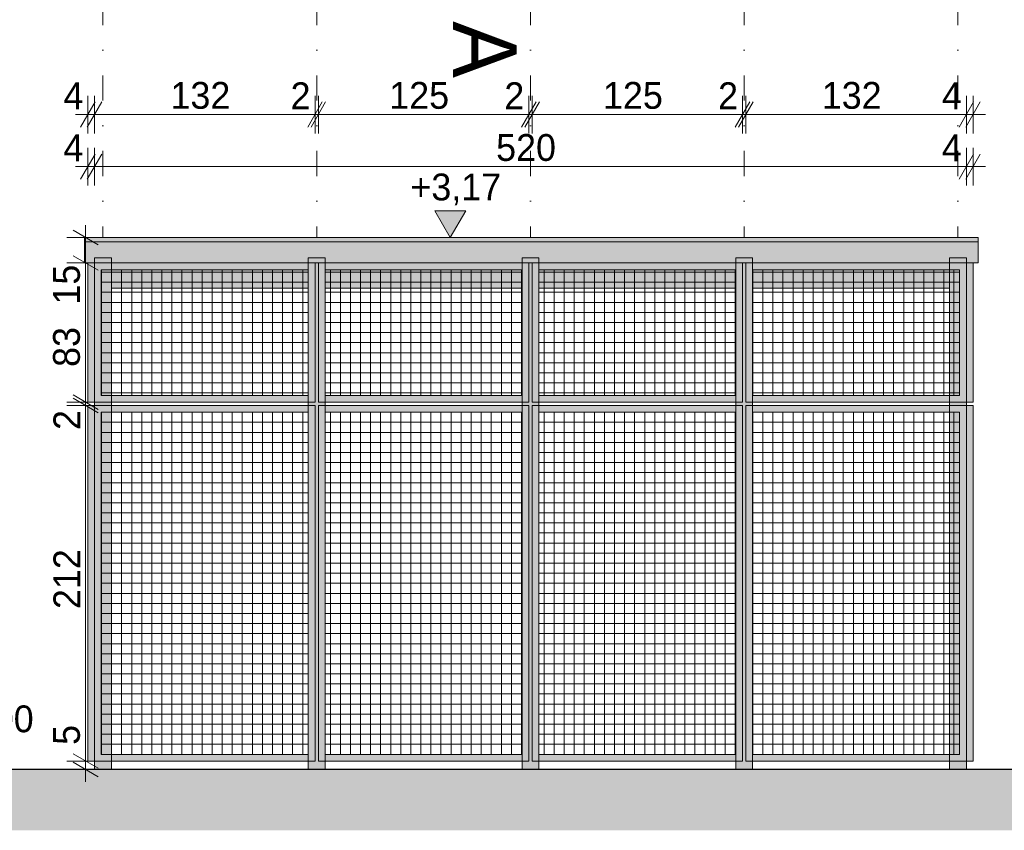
# Model space of a CAD drawing. Extents: x -279660 to -178910, y 57506 to 97979.
# Tile 9 of 44: x -260188 to -254315, y 78647 to 83480. Entities that reach past the tile are written whole.
import ezdxf

# ---------------------------------------------------------------- set-up
doc = ezdxf.new("R2010")
doc.units = 0
doc.header["$MEASUREMENT"] = 0
doc.linetypes.add('Dot & Dashed', pattern=[450, 150, -150, 0, -150])
for name, color, linetype, lineweight, true_color in [('Arch kolorystyka_Nr_Pióra__2', 7, 'Continuous', 13, 0x7f7f7f), ('Arch konstrukcja dachu_Nr_Pióra__22', 7, 'Continuous', 9, 0x7f7f7f), ('Arch wykończenie_Nr_Pióra__22', 7, 'Continuous', 9, 0x7f7f7f)]:
    doc.layers.add(name, color=color, linetype=linetype, lineweight=lineweight, true_color=true_color)
for name, color, linetype, lineweight in [('Arch kolorystyka_Nr_Pióra__41', 7, 'Continuous', 15), ('Arch konstrukcja dachu_Nr_Pióra__21', 7, 'Continuous', 9), ('Arch schody_Nr_Pióra__1', 7, 'Continuous', 25), ('Arch teren_Nr_Pióra__21', 7, 'Continuous', 9), ('Arch wykończenie_Nr_Pióra__21', 7, 'Continuous', 9), ('Arch wymiary_Nr_Pióra__21', 7, 'Continuous', 9), ('INWENT OPISY_Nr_Pióra__21', 7, 'Continuous', 9)]:
    doc.layers.add(name, color=color, linetype=linetype, lineweight=lineweight)
doc.layers.add('Arch wymiary', color=7, linetype='Continuous')
doc.styles.add('GENERATED_STYLE_1', font='txt')
doc.styles.add('GENERATED_STYLE_2', font='txt')
doc.styles.add('GENERATED_STYLE_6', font='txt')
doc.dimstyles.new('GENERATED_STYLE__1', dxfattribs={"dimtxt": 160.000002, "dimasz": 114, "dimexe": 0.18, "dimexo": 0, "dimgap": 0.09, "dimtad": 1, "dimtih": 1, "dimtoh": 1, "dimdec": 0, "dimlfac": 0.1, "dimzin": 0, "dimdsep": 46, "dimtxsty": 'GENERATED_STYLE_1', "dimblk": 'ARROWHEAD_2', "dimblk1": 'ARROWHEAD_2', "dimblk2": 'ARROWHEAD_2', "dimcen": 0.09, "dimclrd": 7, "dimclre": 7, "dimclrt": 7, "dimazin": 0, "dimtfac": 1, "dimtdec": 4, "dimtmove": 0, "dimatfit": 3, "dimfxl": 0, "dimtolj": 1, "dimtzin": 0, "dimarcsym": 0})
doc.dimstyles.new('GENERATED_STYLE__2', dxfattribs={"dimtxt": 160.000002, "dimasz": 114, "dimexe": 0.18, "dimexo": 0, "dimgap": 0.09, "dimtad": 1, "dimdec": 0, "dimlfac": 0.1, "dimzin": 0, "dimdsep": 46, "dimtxsty": 'GENERATED_STYLE_1', "dimblk": 'ARROWHEAD_2', "dimblk1": 'ARROWHEAD_2', "dimblk2": 'ARROWHEAD_2', "dimcen": 0.09, "dimclrd": 7, "dimclre": 7, "dimclrt": 7, "dimazin": 0, "dimtfac": 1, "dimtdec": 4, "dimtmove": 0, "dimatfit": 3, "dimfxl": 0, "dimtolj": 1, "dimtzin": 0, "dimarcsym": 0})
doc.dimstyles.new('GENERATED_STYLE__3', dxfattribs={"dimtxt": 160.000002, "dimasz": 114, "dimexe": 0.18, "dimexo": 0, "dimgap": 0.09, "dimtad": 1, "dimdec": 0, "dimlfac": 0.1, "dimzin": 0, "dimdsep": 46, "dimtxsty": 'GENERATED_STYLE_1', "dimblk": 'ARROWHEAD_2', "dimblk1": 'ARROWHEAD_2', "dimblk2": 'ARROWHEAD_2', "dimcen": 0.09, "dimclrd": 7, "dimclre": 7, "dimclrt": 7, "dimazin": 0, "dimtfac": 1, "dimtdec": 4, "dimtmove": 2, "dimatfit": 3, "dimfxl": 0, "dimtolj": 1, "dimtzin": 0, "dimarcsym": 0})

# ---------------------------------------------------------------- blocks, each defined once
blk = doc.blocks.new('Wymiary_16', base_point=(-257619.3, 82181.1))
at = {"layer": 'Arch wymiary_Nr_Pióra__21', "linetype": 'Continuous'}
blk.add_hatch(color=256, dxfattribs=at).paths.add_polyline_path([(-257619.3, 82181.1), (-257712.1, 82341.1), (-257526.5, 82341.1)], flags=0)
for p, q in [((-257619.3, 82181.1), (-257712.1, 82341.1)), ((-257712.1, 82341.1), (-257526.5, 82341.1)), ((-257526.5, 82341.1), (-257619.3, 82181.1)), ((-257619.3, 82181.1), (-257739.3, 82181.1)), ((-257619.3, 82181.1), (-257499.3, 82181.1))]:
    blk.add_line(p, q, dxfattribs=at)
at = {"layer": 'Arch wymiary_Nr_Pióra__21', "insert": (-257857.3, 82373.1), "char_height": 160, "attachment_point": 7, "style": 'GENERATED_STYLE_2'}
blk.add_mtext('{+3,17}', dxfattribs=at)
blk = doc.blocks.new('Wymiary_17', base_point=(-260397.5, 79009.6))
at = {"layer": 'Arch wymiary_Nr_Pióra__21', "linetype": 'Continuous'}
blk.add_hatch(color=256, dxfattribs=at).paths.add_polyline_path([(-260397.5, 79009.6), (-260490.3, 79169.6), (-260304.7, 79169.6)], flags=0)
for p, q in [((-260397.5, 79009.6), (-260490.3, 79169.6)), ((-260490.3, 79169.6), (-260304.7, 79169.6)), ((-260304.7, 79169.6), (-260397.5, 79009.6)), ((-260397.5, 79009.6), (-260517.5, 79009.6)), ((-260397.5, 79009.6), (-260277.5, 79009.6))]:
    blk.add_line(p, q, dxfattribs=at)
at = {"layer": 'Arch wymiary_Nr_Pióra__21', "insert": (-260638.4, 79201.6), "char_height": 160, "attachment_point": 7, "style": 'GENERATED_STYLE_2'}
blk.add_mtext('{±0,00}', dxfattribs=at)
blk = doc.blocks.new('*D318')
at = {"layer": 'Arch wymiary_Nr_Pióra__21', "linetype": 'Continuous'}
for p, q in [((-259781.2, 82491.5), (-259781.2, 82716.5)), ((-259741.2, 82491.5), (-259741.2, 82716.5)), ((-259824.5, 82529), (-259737.9, 82679)), ((-259697.9, 82679), (-259784.5, 82529)), ((-259854.6, 82604), (-259781.2, 82604)), ((-259781.2, 82604), (-259741.2, 82604))]:
    blk.add_line(p, q, dxfattribs=at)
at = {"layer": 'Arch wymiary_Nr_Pióra__21', "char_height": 160, "attachment_point": 7, "style": 'GENERATED_STYLE_1'}
for s, insert in [('{4}', (-259927, 82636)), ('{520}', (-257346, 82636)), ('{4}', (-254687, 82636))]:
    blk.add_mtext(s, dxfattribs=dict(at, insert=insert))
blk = doc.blocks.new('ARROWHEAD_2')
at = {"color": 0, "linetype": 'Continuous', "lineweight": 0}
for p, q in [((-0.378, -0.655), (0.378, 0.655)), ((0, 0), (-1, 0))]:
    blk.add_line(p, q, dxfattribs=at)
blk = doc.blocks.new('*D319')
at = {"layer": 'Arch wymiary_Nr_Pióra__21', "linetype": 'Continuous'}
for p, q in [((-259741.2, 82491.5), (-259741.2, 82716.5)), ((-254541.2, 82491.5), (-254541.2, 82716.5)), ((-259824.5, 82529), (-259737.9, 82679)), ((-259697.9, 82679), (-259784.5, 82529)), ((-254584.5, 82529), (-254497.9, 82679)), ((-254457.9, 82679), (-254544.5, 82529)), ((-259741.2, 82604), (-254541.2, 82604))]:
    blk.add_line(p, q, dxfattribs=at)
at = {"layer": 'Arch wymiary_Nr_Pióra__21', "char_height": 160, "attachment_point": 7, "style": 'GENERATED_STYLE_1'}
for s, insert in [('{4}', (-259927, 82636)), ('{520}', (-257346, 82636)), ('{4}', (-254687, 82636))]:
    blk.add_mtext(s, dxfattribs=dict(at, insert=insert))
blk = doc.blocks.new('*D320')
at = {"layer": 'Arch wymiary_Nr_Pióra__21', "linetype": 'Continuous'}
for p, q in [((-254541.2, 82491.5), (-254541.2, 82716.5)), ((-254501.2, 82491.5), (-254501.2, 82716.5)), ((-254584.5, 82529), (-254497.9, 82679)), ((-254457.9, 82679), (-254544.5, 82529)), ((-254541.2, 82604), (-254501.2, 82604)), ((-254501.2, 82604), (-254427.9, 82604))]:
    blk.add_line(p, q, dxfattribs=at)
at = {"layer": 'Arch wymiary_Nr_Pióra__21', "char_height": 160, "attachment_point": 7, "style": 'GENERATED_STYLE_1'}
for s, insert in [('{4}', (-259927, 82636)), ('{520}', (-257346, 82636)), ('{4}', (-254687, 82636))]:
    blk.add_mtext(s, dxfattribs=dict(at, insert=insert))
blk = doc.blocks.new('*D321')
at = {"layer": 'Arch wymiary_Nr_Pióra__21', "linetype": 'Continuous'}
for p, q in [((-259682.1, 79059.6), (-259907.1, 79059.6)), ((-259869.6, 79102.9), (-259719.6, 79016.3)), ((-259869.6, 79052.9), (-259719.6, 78966.3)), ((-259794.6, 79009.6), (-259794.6, 79059.6)), ((-259682.1, 79009.6), (-259907.1, 79009.6)), ((-259794.6, 78936.2), (-259794.6, 79009.6))]:
    blk.add_line(p, q, dxfattribs=at)
at = {"layer": 'Arch wymiary_Nr_Pióra__21', "char_height": 160, "attachment_point": 7, "rotation": 90, "style": 'GENERATED_STYLE_1'}
for s, insert in [('{15}', (-259826.6, 81781.5)), ('{83}', (-259826.6, 81409.8)), ('{2}', (-259826.6, 81033.8)), ('{212}', (-259826.6, 79966)), ('{5}', (-259826.6, 79155.9))]:
    blk.add_mtext(s, dxfattribs=dict(at, insert=insert))
blk = doc.blocks.new('*D322')
at = {"layer": 'Arch wymiary_Nr_Pióra__21', "linetype": 'Continuous'}
for p, q in [((-259869.6, 81242.9), (-259719.6, 81156.3)), ((-259682.1, 81179.6), (-259907.1, 81179.6)), ((-259719.6, 81136.3), (-259869.6, 81222.9)), ((-259794.6, 79059.6), (-259794.6, 81179.6)), ((-259682.1, 79059.6), (-259907.1, 79059.6)), ((-259869.6, 79102.9), (-259719.6, 79016.3))]:
    blk.add_line(p, q, dxfattribs=at)
at = {"layer": 'Arch wymiary_Nr_Pióra__21', "char_height": 160, "attachment_point": 7, "rotation": 90, "style": 'GENERATED_STYLE_1'}
for s, insert in [('{15}', (-259826.6, 81781.5)), ('{83}', (-259826.6, 81409.8)), ('{2}', (-259826.6, 81033.8)), ('{212}', (-259826.6, 79966)), ('{5}', (-259826.6, 79155.9))]:
    blk.add_mtext(s, dxfattribs=dict(at, insert=insert))
blk = doc.blocks.new('*D323')
at = {"layer": 'Arch wymiary_Nr_Pióra__21', "linetype": 'Continuous'}
for p, q in [((-259869.6, 81242.9), (-259719.6, 81156.3)), ((-259682.1, 81199.6), (-259907.1, 81199.6)), ((-259682.1, 81179.6), (-259907.1, 81179.6)), ((-259719.6, 81136.3), (-259869.6, 81222.9)), ((-259794.6, 81179.6), (-259794.6, 81199.6))]:
    blk.add_line(p, q, dxfattribs=at)
at = {"layer": 'Arch wymiary_Nr_Pióra__21', "char_height": 160, "attachment_point": 7, "rotation": 90, "style": 'GENERATED_STYLE_1'}
for s, insert in [('{15}', (-259826.6, 81781.5)), ('{83}', (-259826.6, 81409.8)), ('{2}', (-259826.6, 81033.8)), ('{212}', (-259826.6, 79966)), ('{5}', (-259826.6, 79155.9))]:
    blk.add_mtext(s, dxfattribs=dict(at, insert=insert))
blk = doc.blocks.new('*D324')
at = {"layer": 'Arch wymiary_Nr_Pióra__21', "linetype": 'Continuous'}
for p, q in [((-259869.6, 82073), (-259719.6, 81986.4)), ((-259682.1, 82029.7), (-259907.1, 82029.7)), ((-259794.6, 81199.6), (-259794.6, 82029.7)), ((-259869.6, 81242.9), (-259719.6, 81156.3)), ((-259682.1, 81199.6), (-259907.1, 81199.6)), ((-259719.6, 81136.3), (-259869.6, 81222.9))]:
    blk.add_line(p, q, dxfattribs=at)
at = {"layer": 'Arch wymiary_Nr_Pióra__21', "char_height": 160, "attachment_point": 7, "rotation": 90, "style": 'GENERATED_STYLE_1'}
for s, insert in [('{15}', (-259826.6, 81781.5)), ('{83}', (-259826.6, 81409.8)), ('{2}', (-259826.6, 81033.8)), ('{212}', (-259826.6, 79966)), ('{5}', (-259826.6, 79155.9))]:
    blk.add_mtext(s, dxfattribs=dict(at, insert=insert))
blk = doc.blocks.new('*D325')
at = {"layer": 'Arch wymiary_Nr_Pióra__21', "linetype": 'Continuous'}
for p, q in [((-259719.6, 82137.8), (-259869.6, 82224.4)), ((-259794.6, 82181.1), (-259794.6, 82254.5)), ((-259682.1, 82181.1), (-259907.1, 82181.1)), ((-259794.6, 82029.7), (-259794.6, 82181.1)), ((-259869.6, 82073), (-259719.6, 81986.4)), ((-259682.1, 82029.7), (-259907.1, 82029.7))]:
    blk.add_line(p, q, dxfattribs=at)
at = {"layer": 'Arch wymiary_Nr_Pióra__21', "char_height": 160, "attachment_point": 7, "rotation": 90, "style": 'GENERATED_STYLE_1'}
for s, insert in [('{15}', (-259826.6, 81781.5)), ('{83}', (-259826.6, 81409.8)), ('{2}', (-259826.6, 81033.8)), ('{212}', (-259826.6, 79966)), ('{5}', (-259826.6, 79155.9))]:
    blk.add_mtext(s, dxfattribs=dict(at, insert=insert))
blk = doc.blocks.new('*D326')
at = {"layer": 'Arch wymiary_Nr_Pióra__21', "linetype": 'Continuous'}
for p, q in [((-259824.5, 82839.8), (-259737.9, 82989.8)), ((-259697.9, 82989.8), (-259784.5, 82839.8)), ((-259781.2, 82802.3), (-259781.2, 83027.3)), ((-259741.2, 82802.3), (-259741.2, 83027.3)), ((-259854.6, 82914.8), (-259781.2, 82914.8)), ((-259781.2, 82914.8), (-259741.2, 82914.8))]:
    blk.add_line(p, q, dxfattribs=at)
at = {"layer": 'Arch wymiary_Nr_Pióra__21', "char_height": 160, "attachment_point": 7, "style": 'GENERATED_STYLE_1'}
for s, insert in [('{4}', (-259927, 82946.8)), ('{132}', (-259288.5, 82946.8)), ('{2}', (-258572, 82946.8)), ('{125}', (-257983.5, 82946.8)), ('{2}', (-257297, 82946.8)), ('{125}', (-256708.5, 82946.8)), ('{2}', (-256022, 82946.8)), ('{132}', (-255403.5, 82946.8)), ('{4}', (-254687, 82946.8))]:
    blk.add_mtext(s, dxfattribs=dict(at, insert=insert))
blk = doc.blocks.new('*D327')
at = {"layer": 'Arch wymiary_Nr_Pióra__21', "linetype": 'Continuous'}
for p, q in [((-259824.5, 82839.8), (-259737.9, 82989.8)), ((-259697.9, 82989.8), (-259784.5, 82839.8)), ((-259741.2, 82802.3), (-259741.2, 83027.3)), ((-258469.5, 82839.8), (-258382.9, 82989.8)), ((-258362.9, 82989.8), (-258449.5, 82839.8)), ((-258426.2, 82802.3), (-258426.2, 83027.3)), ((-259741.2, 82914.8), (-258426.2, 82914.8))]:
    blk.add_line(p, q, dxfattribs=at)
at = {"layer": 'Arch wymiary_Nr_Pióra__21', "char_height": 160, "attachment_point": 7, "style": 'GENERATED_STYLE_1'}
for s, insert in [('{4}', (-259927, 82946.8)), ('{132}', (-259288.5, 82946.8)), ('{2}', (-258572, 82946.8)), ('{125}', (-257983.5, 82946.8)), ('{2}', (-257297, 82946.8)), ('{125}', (-256708.5, 82946.8)), ('{2}', (-256022, 82946.8)), ('{132}', (-255403.5, 82946.8)), ('{4}', (-254687, 82946.8))]:
    blk.add_mtext(s, dxfattribs=dict(at, insert=insert))
blk = doc.blocks.new('*D328')
at = {"layer": 'Arch wymiary_Nr_Pióra__21', "linetype": 'Continuous'}
for p, q in [((-258469.5, 82839.8), (-258382.9, 82989.8)), ((-258362.9, 82989.8), (-258449.5, 82839.8)), ((-258426.2, 82802.3), (-258426.2, 83027.3)), ((-258406.2, 82802.3), (-258406.2, 83027.3)), ((-258426.2, 82914.8), (-258406.2, 82914.8))]:
    blk.add_line(p, q, dxfattribs=at)
at = {"layer": 'Arch wymiary_Nr_Pióra__21', "char_height": 160, "attachment_point": 7, "style": 'GENERATED_STYLE_1'}
for s, insert in [('{4}', (-259927, 82946.8)), ('{132}', (-259288.5, 82946.8)), ('{2}', (-258572, 82946.8)), ('{125}', (-257983.5, 82946.8)), ('{2}', (-257297, 82946.8)), ('{125}', (-256708.5, 82946.8)), ('{2}', (-256022, 82946.8)), ('{132}', (-255403.5, 82946.8)), ('{4}', (-254687, 82946.8))]:
    blk.add_mtext(s, dxfattribs=dict(at, insert=insert))
blk = doc.blocks.new('*D329')
at = {"layer": 'Arch wymiary_Nr_Pióra__21', "linetype": 'Continuous'}
for p, q in [((-258469.5, 82839.8), (-258382.9, 82989.8)), ((-258362.9, 82989.8), (-258449.5, 82839.8)), ((-258406.2, 82802.3), (-258406.2, 83027.3)), ((-257194.5, 82839.8), (-257107.9, 82989.8)), ((-257087.9, 82989.8), (-257174.5, 82839.8)), ((-257151.2, 82802.3), (-257151.2, 83027.3)), ((-258406.2, 82914.8), (-257151.2, 82914.8))]:
    blk.add_line(p, q, dxfattribs=at)
at = {"layer": 'Arch wymiary_Nr_Pióra__21', "char_height": 160, "attachment_point": 7, "style": 'GENERATED_STYLE_1'}
for s, insert in [('{4}', (-259927, 82946.8)), ('{132}', (-259288.5, 82946.8)), ('{2}', (-258572, 82946.8)), ('{125}', (-257983.5, 82946.8)), ('{2}', (-257297, 82946.8)), ('{125}', (-256708.5, 82946.8)), ('{2}', (-256022, 82946.8)), ('{132}', (-255403.5, 82946.8)), ('{4}', (-254687, 82946.8))]:
    blk.add_mtext(s, dxfattribs=dict(at, insert=insert))
blk = doc.blocks.new('*D330')
at = {"layer": 'Arch wymiary_Nr_Pióra__21', "linetype": 'Continuous'}
for p, q in [((-257194.5, 82839.8), (-257107.9, 82989.8)), ((-257087.9, 82989.8), (-257174.5, 82839.8)), ((-257151.2, 82802.3), (-257151.2, 83027.3)), ((-257131.2, 82802.3), (-257131.2, 83027.3)), ((-257151.2, 82914.8), (-257131.2, 82914.8))]:
    blk.add_line(p, q, dxfattribs=at)
at = {"layer": 'Arch wymiary_Nr_Pióra__21', "char_height": 160, "attachment_point": 7, "style": 'GENERATED_STYLE_1'}
for s, insert in [('{4}', (-259927, 82946.8)), ('{132}', (-259288.5, 82946.8)), ('{2}', (-258572, 82946.8)), ('{125}', (-257983.5, 82946.8)), ('{2}', (-257297, 82946.8)), ('{125}', (-256708.5, 82946.8)), ('{2}', (-256022, 82946.8)), ('{132}', (-255403.5, 82946.8)), ('{4}', (-254687, 82946.8))]:
    blk.add_mtext(s, dxfattribs=dict(at, insert=insert))
blk = doc.blocks.new('*D331')
at = {"layer": 'Arch wymiary_Nr_Pióra__21', "linetype": 'Continuous'}
for p, q in [((-257194.5, 82839.8), (-257107.9, 82989.8)), ((-257087.9, 82989.8), (-257174.5, 82839.8)), ((-257131.2, 82802.3), (-257131.2, 83027.3)), ((-255919.5, 82839.8), (-255832.9, 82989.8)), ((-255812.9, 82989.8), (-255899.5, 82839.8)), ((-255876.2, 82802.3), (-255876.2, 83027.3)), ((-257131.2, 82914.8), (-255876.2, 82914.8))]:
    blk.add_line(p, q, dxfattribs=at)
at = {"layer": 'Arch wymiary_Nr_Pióra__21', "char_height": 160, "attachment_point": 7, "style": 'GENERATED_STYLE_1'}
for s, insert in [('{4}', (-259927, 82946.8)), ('{132}', (-259288.5, 82946.8)), ('{2}', (-258572, 82946.8)), ('{125}', (-257983.5, 82946.8)), ('{2}', (-257297, 82946.8)), ('{125}', (-256708.5, 82946.8)), ('{2}', (-256022, 82946.8)), ('{132}', (-255403.5, 82946.8)), ('{4}', (-254687, 82946.8))]:
    blk.add_mtext(s, dxfattribs=dict(at, insert=insert))
blk = doc.blocks.new('*D332')
at = {"layer": 'Arch wymiary_Nr_Pióra__21', "linetype": 'Continuous'}
for p, q in [((-255919.5, 82839.8), (-255832.9, 82989.8)), ((-255812.9, 82989.8), (-255899.5, 82839.8)), ((-255876.2, 82802.3), (-255876.2, 83027.3)), ((-255856.2, 82802.3), (-255856.2, 83027.3)), ((-255876.2, 82914.8), (-255856.2, 82914.8))]:
    blk.add_line(p, q, dxfattribs=at)
at = {"layer": 'Arch wymiary_Nr_Pióra__21', "char_height": 160, "attachment_point": 7, "style": 'GENERATED_STYLE_1'}
for s, insert in [('{4}', (-259927, 82946.8)), ('{132}', (-259288.5, 82946.8)), ('{2}', (-258572, 82946.8)), ('{125}', (-257983.5, 82946.8)), ('{2}', (-257297, 82946.8)), ('{125}', (-256708.5, 82946.8)), ('{2}', (-256022, 82946.8)), ('{132}', (-255403.5, 82946.8)), ('{4}', (-254687, 82946.8))]:
    blk.add_mtext(s, dxfattribs=dict(at, insert=insert))
blk = doc.blocks.new('*D333')
at = {"layer": 'Arch wymiary_Nr_Pióra__21', "linetype": 'Continuous'}
for p, q in [((-255919.5, 82839.8), (-255832.9, 82989.8)), ((-255812.9, 82989.8), (-255899.5, 82839.8)), ((-255856.2, 82802.3), (-255856.2, 83027.3)), ((-254584.5, 82839.8), (-254497.9, 82989.8)), ((-254457.9, 82989.8), (-254544.5, 82839.8)), ((-254541.2, 82802.3), (-254541.2, 83027.3)), ((-255856.2, 82914.8), (-254541.2, 82914.8))]:
    blk.add_line(p, q, dxfattribs=at)
at = {"layer": 'Arch wymiary_Nr_Pióra__21', "char_height": 160, "attachment_point": 7, "style": 'GENERATED_STYLE_1'}
for s, insert in [('{4}', (-259927, 82946.8)), ('{132}', (-259288.5, 82946.8)), ('{2}', (-258572, 82946.8)), ('{125}', (-257983.5, 82946.8)), ('{2}', (-257297, 82946.8)), ('{125}', (-256708.5, 82946.8)), ('{2}', (-256022, 82946.8)), ('{132}', (-255403.5, 82946.8)), ('{4}', (-254687, 82946.8))]:
    blk.add_mtext(s, dxfattribs=dict(at, insert=insert))
blk = doc.blocks.new('*D334')
at = {"layer": 'Arch wymiary_Nr_Pióra__21', "linetype": 'Continuous'}
for p, q in [((-254584.5, 82839.8), (-254497.9, 82989.8)), ((-254457.9, 82989.8), (-254544.5, 82839.8)), ((-254541.2, 82802.3), (-254541.2, 83027.3)), ((-254501.2, 82802.3), (-254501.2, 83027.3)), ((-254541.2, 82914.8), (-254501.2, 82914.8)), ((-254501.2, 82914.8), (-254427.9, 82914.8))]:
    blk.add_line(p, q, dxfattribs=at)
at = {"layer": 'Arch wymiary_Nr_Pióra__21', "char_height": 160, "attachment_point": 7, "style": 'GENERATED_STYLE_1'}
for s, insert in [('{4}', (-259927, 82946.8)), ('{132}', (-259288.5, 82946.8)), ('{2}', (-258572, 82946.8)), ('{125}', (-257983.5, 82946.8)), ('{2}', (-257297, 82946.8)), ('{125}', (-256708.5, 82946.8)), ('{2}', (-256022, 82946.8)), ('{132}', (-255403.5, 82946.8)), ('{4}', (-254687, 82946.8))]:
    blk.add_mtext(s, dxfattribs=dict(at, insert=insert))

msp = doc.modelspace()

# ---------------------------------------------------------------- hatches: boundary and pattern name
at = {"layer": 'Arch kolorystyka_Nr_Pióra__2', "linetype": 'Continuous'}
for points in [[(-259641.2, 79009.6), (-259641.2, 82059.6), (-259741.2, 82059.6), (-259741.2, 79009.6)], [(-258366.2, 79009.6), (-258366.2, 82059.6), (-258466.2, 82059.6), (-258466.2, 79009.6)], [(-257091.2, 79009.6), (-257091.2, 82059.6), (-257191.2, 82059.6), (-257191.2, 79009.6)], [(-255916.2, 82059.6), (-255916.2, 79009.6), (-255816.2, 79009.6), (-255816.2, 82059.6)], [(-254641.2, 82059.6), (-254641.2, 79009.6), (-254541.2, 79009.6), (-254541.2, 82059.6)], [(-258466.2, 82029.6), (-259641.2, 82029.6), (-259641.2, 81879.6), (-258466.2, 81879.6)], [(-257191.2, 81879.6), (-257191.2, 82029.6), (-258366.2, 82029.6), (-258366.2, 81879.6)], [(-255916.2, 82029.6), (-257091.2, 82029.6), (-257091.2, 81879.6), (-255916.2, 81879.6)], [(-254641.2, 81879.6), (-254641.2, 82029.6), (-255816.2, 82029.6), (-255816.2, 81879.6)]]:
    msp.add_hatch(color=256, dxfattribs=at).paths.add_polyline_path(points, flags=0)
at = {"layer": 'Arch kolorystyka_Nr_Pióra__41', "linetype": 'Continuous'}
for points in [[(-254471.2, 82155.3), (-254471.2, 82181.1), (-259801.2, 82181.1), (-259801.2, 82155.3)], [(-254471.2, 82155.3), (-259801.2, 82155.3), (-259801.2, 82029.7), (-259781.2, 82029.7), (-254501.2, 82029.7), (-254471.2, 82029.7)], [(-259781.2, 81199.6), (-259741.2, 81199.6), (-259741.2, 82029.7), (-259781.2, 82029.7)], [(-254501.2, 81199.6), (-254541.2, 81199.6), (-254541.2, 82029.7), (-254501.2, 82029.7)], [(-259781.2, 79059.6), (-259741.2, 79059.6), (-259741.2, 81179.6), (-259781.2, 81179.6)], [(-254501.2, 79059.6), (-254541.2, 79059.6), (-254541.2, 81179.6), (-254501.2, 81179.6)]]:
    msp.add_hatch(color=256, dxfattribs=at).paths.add_polyline_path(points, flags=0)
h = msp.add_hatch(color=256, dxfattribs=at)
h.paths.add_polyline_path([(-259741.2, 82029.7), (-259741.2, 81199.6), (-258426.2, 81199.6), (-258426.2, 82029.7)], flags=0)
h.paths.add_polyline_path([(-258466.2, 81239.6), (-258466.2, 81989.7), (-259701.2, 81989.7), (-259701.2, 81239.6)], flags=0)
h = msp.add_hatch(color=256, dxfattribs=at)
h.paths.add_polyline_path([(-258406.2, 81199.6), (-257151.2, 81199.6), (-257151.2, 82029.7), (-258406.2, 82029.7)], flags=0)
h.paths.add_polyline_path([(-257191.2, 81989.7), (-258366.2, 81989.7), (-258366.2, 81239.6), (-257191.2, 81239.6)], flags=0)
h = msp.add_hatch(color=256, dxfattribs=at)
h.paths.add_polyline_path([(-257131.2, 82029.7), (-255876.2, 82029.7), (-255876.2, 81199.6), (-257131.2, 81199.6)], flags=0)
h.paths.add_polyline_path([(-255916.2, 81239.6), (-255916.2, 81989.7), (-257091.2, 81989.7), (-257091.2, 81239.6)], flags=0)
h = msp.add_hatch(color=256, dxfattribs=at)
h.paths.add_polyline_path([(-254541.2, 82029.7), (-254541.2, 81199.6), (-255856.2, 81199.6), (-255856.2, 82029.7)], flags=0)
h.paths.add_polyline_path([(-255816.2, 81239.6), (-255816.2, 81989.7), (-254581.2, 81989.7), (-254581.2, 81239.6)], flags=0)
h = msp.add_hatch(color=256, dxfattribs=at)
h.paths.add_polyline_path([(-259741.2, 81179.6), (-259741.2, 79059.6), (-258426.2, 79059.6), (-258426.2, 81179.6)], flags=0)
h.paths.add_polyline_path([(-259701.2, 79099.6), (-258466.2, 79099.6), (-258466.2, 81139.6), (-259701.2, 81139.6)], flags=0)
h = msp.add_hatch(color=256, dxfattribs=at)
h.paths.add_polyline_path([(-258406.2, 81179.6), (-257151.2, 81179.6), (-257151.2, 79059.6), (-258406.2, 79059.6)], flags=0)
h.paths.add_polyline_path([(-257191.2, 79099.6), (-257191.2, 81139.6), (-258366.2, 81139.6), (-258366.2, 79099.6)], flags=0)
h = msp.add_hatch(color=256, dxfattribs=at)
h.paths.add_polyline_path([(-257131.2, 79059.6), (-255876.2, 79059.6), (-255876.2, 81179.6), (-257131.2, 81179.6)], flags=0)
h.paths.add_polyline_path([(-257091.2, 81139.6), (-257091.2, 79099.6), (-255916.2, 79099.6), (-255916.2, 81139.6)], flags=0)
h = msp.add_hatch(color=256, dxfattribs=at)
h.paths.add_polyline_path([(-254541.2, 81179.6), (-254541.2, 79059.6), (-255856.2, 79059.6), (-255856.2, 81179.6)], flags=0)
h.paths.add_polyline_path([(-254581.2, 79099.6), (-255816.2, 79099.6), (-255816.2, 81139.6), (-254581.2, 81139.6)], flags=0)
at = {"layer": 'Arch teren_Nr_Pióra__21', "linetype": 'Continuous'}
h = msp.add_hatch(dxfattribs=at)
h.set_pattern_fill('Rigid_Insulation', color=256, style=0, pattern_type=2)
h.set_pattern_definition([(0, (-259039.99, 81614.624), (0, 60), []), (90, (-259039.99, 81614.624), (-60, 0), [])])
h.paths.add_polyline_path([(-259701.2, 81989.7), (-259701.2, 81239.6), (-258466.2, 81239.6), (-258466.2, 81989.7)], flags=0)
h = msp.add_hatch(dxfattribs=at)
h.set_pattern_fill('Rigid_Insulation', color=256, style=0, pattern_type=2)
h.set_pattern_definition([(0, (-257734.99, 81614.624), (0, 60), []), (90, (-257734.99, 81614.624), (-60, 0), [])])
h.paths.add_polyline_path([(-258366.2, 81989.7), (-258366.2, 81239.6), (-257191.2, 81239.6), (-257191.2, 81989.7)], flags=0)
h = msp.add_hatch(dxfattribs=at)
h.set_pattern_fill('Rigid_Insulation', color=256, style=0, pattern_type=2)
h.set_pattern_definition([(0, (-256459.99, 81614.624), (0, 60), []), (90, (-256459.99, 81614.624), (-60, 0), [])])
h.paths.add_polyline_path([(-257091.2, 81989.7), (-257091.2, 81239.6), (-255916.2, 81239.6), (-255916.2, 81989.7)], flags=0)
h = msp.add_hatch(dxfattribs=at)
h.set_pattern_fill('Rigid_Insulation', color=256, style=0, pattern_type=2)
h.set_pattern_definition([(0, (-255154.99, 81614.624), (0, 60), []), (90, (-255154.99, 81614.624), (-60, 0), [])])
h.paths.add_polyline_path([(-255816.2, 81989.7), (-255816.2, 81239.6), (-254581.2, 81239.6), (-254581.2, 81989.7)], flags=0)
h = msp.add_hatch(dxfattribs=at)
h.set_pattern_fill('Rigid_Insulation', color=256, style=0, pattern_type=2)
h.set_pattern_definition([(0, (-259039.99, 80119.56), (0, 60), []), (90, (-259039.99, 80119.56), (-60, 0), [])])
h.paths.add_polyline_path([(-259701.2, 81139.6), (-259701.2, 79099.6), (-258466.2, 79099.6), (-258466.2, 81139.6)], flags=0)
h = msp.add_hatch(dxfattribs=at)
h.set_pattern_fill('Rigid_Insulation', color=256, style=0, pattern_type=2)
h.set_pattern_definition([(0, (-257734.99, 80119.56), (0, 60), []), (90, (-257734.99, 80119.56), (-60, 0), [])])
h.paths.add_polyline_path([(-258366.2, 81139.6), (-258366.2, 79099.6), (-257191.2, 79099.6), (-257191.2, 81139.6)], flags=0)
h = msp.add_hatch(dxfattribs=at)
h.set_pattern_fill('Rigid_Insulation', color=256, style=0, pattern_type=2)
h.set_pattern_definition([(0, (-256459.99, 80119.56), (0, 60), []), (90, (-256459.99, 80119.56), (-60, 0), [])])
h.paths.add_polyline_path([(-257091.2, 81139.6), (-257091.2, 79099.6), (-255916.2, 79099.6), (-255916.2, 81139.6)], flags=0)
h = msp.add_hatch(dxfattribs=at)
h.set_pattern_fill('Rigid_Insulation', color=256, style=0, pattern_type=2)
h.set_pattern_definition([(0, (-255154.99, 80119.56), (0, 60), []), (90, (-255154.99, 80119.56), (-60, 0), [])])
h.paths.add_polyline_path([(-255816.2, 81139.6), (-255816.2, 79099.6), (-254581.2, 79099.6), (-254581.2, 81139.6)], flags=0)
msp.add_hatch(color=256, dxfattribs=at).paths.add_polyline_path([(-266994.7, 79009.6), (-241578.9, 79009.6), (-241578.9, 78646.8), (-266994.7, 78646.8)], flags=0)

# ---------------------------------------------------------------- linework, layer by layer
at = {"layer": 'Arch konstrukcja dachu_Nr_Pióra__21', "linetype": 'Dot & Dashed'}
for p, q in [((-259691.2, 95300.7), (-259691.2, 82181.1)), ((-258416.2, 95300.7), (-258416.2, 82181.1)), ((-257141.2, 95300.7), (-257141.2, 82181.1)), ((-255866.2, 95300.7), (-255866.2, 82181.1)), ((-254591.2, 95300.7), (-254591.2, 82181.1))]:
    msp.add_line(p, q, dxfattribs=at)
at = {"layer": 'Arch konstrukcja dachu_Nr_Pióra__21', "linetype": 'Continuous'}
for p, q in [((-259741.2, 82059.6), (-259641.2, 82059.6)), ((-259741.2, 79009.6), (-259741.2, 82059.6)), ((-259641.2, 82059.6), (-259641.2, 79009.6)), ((-258466.2, 82059.6), (-258366.2, 82059.6)), ((-258466.2, 79009.6), (-258466.2, 82059.6)), ((-258366.2, 82059.6), (-258366.2, 79009.6)), ((-257191.2, 82059.6), (-257091.2, 82059.6)), ((-257191.2, 79009.6), (-257191.2, 82059.6)), ((-257091.2, 82059.6), (-257091.2, 79009.6)), ((-255916.2, 82059.6), (-255816.2, 82059.6)), ((-255916.2, 79009.6), (-255916.2, 82059.6)), ((-255816.2, 82059.6), (-255816.2, 79009.6)), ((-254641.2, 82059.6), (-254541.2, 82059.6)), ((-254641.2, 79009.6), (-254641.2, 82059.6)), ((-254541.2, 82059.6), (-254541.2, 79009.6)), ((-259781.2, 82029.7), (-259781.2, 81199.6)), ((-259741.2, 81879.6), (-259741.2, 82029.6)), ((-259701.2, 81989.7), (-259701.2, 81239.6)), ((-259701.2, 81989.7), (-258466.2, 81989.7)), ((-259641.2, 82029.6), (-258466.2, 82029.6)), ((-258466.2, 81239.6), (-258466.2, 81989.7)), ((-258426.2, 81199.6), (-258426.2, 82029.7)), ((-258406.2, 81199.6), (-258406.2, 82029.7)), ((-258366.2, 82029.6), (-257191.2, 82029.6)), ((-258366.2, 81239.6), (-258366.2, 81989.7)), ((-257191.2, 81989.7), (-258366.2, 81989.7)), ((-257191.2, 81989.7), (-257191.2, 81239.6)), ((-257151.2, 82029.7), (-257151.2, 81199.6)), ((-257131.2, 82029.7), (-257131.2, 81199.6)), ((-257091.2, 82029.6), (-255916.2, 82029.6)), ((-257091.2, 81989.7), (-257091.2, 81239.6)), ((-257091.2, 81989.7), (-255916.2, 81989.7)), ((-255916.2, 81239.6), (-255916.2, 81989.7)), ((-255876.2, 81199.6), (-255876.2, 82029.7)), ((-255856.2, 81199.6), (-255856.2, 82029.7)), ((-255816.2, 82029.6), (-254641.2, 82029.6)), ((-255816.2, 81239.6), (-255816.2, 81989.7)), ((-254581.2, 81989.7), (-255816.2, 81989.7)), ((-254581.2, 81989.7), (-254581.2, 81239.6)), ((-254541.2, 81879.6), (-254541.2, 82029.6)), ((-254501.2, 82029.7), (-254501.2, 81199.6)), ((-259641.2, 81879.6), (-258466.2, 81879.6)), ((-258366.2, 81879.6), (-257191.2, 81879.6)), ((-257091.2, 81879.6), (-255916.2, 81879.6)), ((-255816.2, 81879.6), (-254641.2, 81879.6)), ((-259701.2, 81239.6), (-258466.2, 81239.6)), ((-257191.2, 81239.6), (-258366.2, 81239.6)), ((-257091.2, 81239.6), (-255916.2, 81239.6)), ((-254581.2, 81239.6), (-255816.2, 81239.6)), ((-259781.2, 81199.6), (-259741.2, 81199.6)), ((-259781.2, 81179.6), (-259781.2, 79059.6)), ((-259781.2, 81179.6), (-259741.2, 81179.6)), ((-259741.2, 81199.6), (-258426.2, 81199.6)), ((-259741.2, 81179.6), (-258426.2, 81179.6)), ((-258426.2, 79059.6), (-258426.2, 81179.6)), ((-257151.2, 81199.6), (-258406.2, 81199.6)), ((-258406.2, 79059.6), (-258406.2, 81179.6)), ((-257151.2, 81179.6), (-258406.2, 81179.6)), ((-257151.2, 81179.6), (-257151.2, 79059.6)), ((-257131.2, 81199.6), (-255876.2, 81199.6)), ((-257131.2, 81179.6), (-257131.2, 79059.6)), ((-257131.2, 81179.6), (-255876.2, 81179.6)), ((-255876.2, 79059.6), (-255876.2, 81179.6)), ((-254541.2, 81199.6), (-255856.2, 81199.6)), ((-255856.2, 79059.6), (-255856.2, 81179.6)), ((-254541.2, 81179.6), (-255856.2, 81179.6)), ((-254501.2, 81199.6), (-254541.2, 81199.6)), ((-254501.2, 81179.6), (-254541.2, 81179.6)), ((-254501.2, 81179.6), (-254501.2, 79059.6)), ((-259701.2, 81139.6), (-259701.2, 79099.6)), ((-259701.2, 81139.6), (-258466.2, 81139.6)), ((-258466.2, 79099.6), (-258466.2, 81139.6)), ((-258366.2, 79099.6), (-258366.2, 81139.6)), ((-257191.2, 81139.6), (-258366.2, 81139.6)), ((-257191.2, 81139.6), (-257191.2, 79099.6)), ((-257091.2, 81139.6), (-257091.2, 79099.6)), ((-257091.2, 81139.6), (-255916.2, 81139.6)), ((-255916.2, 79099.6), (-255916.2, 81139.6)), ((-255816.2, 79099.6), (-255816.2, 81139.6)), ((-254581.2, 81139.6), (-255816.2, 81139.6)), ((-254581.2, 81139.6), (-254581.2, 79099.6)), ((-259781.2, 79059.6), (-259741.2, 79059.6)), ((-259741.2, 79059.6), (-258426.2, 79059.6)), ((-259701.2, 79099.6), (-258466.2, 79099.6)), ((-257151.2, 79059.6), (-258406.2, 79059.6)), ((-257191.2, 79099.6), (-258366.2, 79099.6)), ((-257131.2, 79059.6), (-255876.2, 79059.6)), ((-257091.2, 79099.6), (-255916.2, 79099.6)), ((-254541.2, 79059.6), (-255856.2, 79059.6)), ((-254581.2, 79099.6), (-255816.2, 79099.6)), ((-254501.2, 79059.6), (-254541.2, 79059.6)), ((-259641.2, 79009.6), (-259741.2, 79009.6)), ((-258366.2, 79009.6), (-258466.2, 79009.6)), ((-257091.2, 79009.6), (-257191.2, 79009.6)), ((-255816.2, 79009.6), (-255916.2, 79009.6)), ((-254541.2, 79009.6), (-254641.2, 79009.6))]:
    msp.add_line(p, q, dxfattribs=at)
at = {"layer": 'Arch konstrukcja dachu_Nr_Pióra__22', "linetype": 'Continuous'}
for p, q in [((-259781.2, 82029.7), (-259741.2, 82029.7)), ((-259741.2, 82029.7), (-259741.2, 81199.6)), ((-259741.2, 82029.7), (-258426.2, 82029.7)), ((-257151.2, 82029.7), (-258406.2, 82029.7)), ((-257131.2, 82029.7), (-255876.2, 82029.7)), ((-254541.2, 82029.7), (-255856.2, 82029.7)), ((-254541.2, 82029.7), (-254541.2, 81199.6)), ((-254501.2, 82029.7), (-254541.2, 82029.7)), ((-259741.2, 81179.6), (-259741.2, 79059.6)), ((-254541.2, 81179.6), (-254541.2, 79059.6))]:
    msp.add_line(p, q, dxfattribs=at)
at = {"layer": 'Arch schody_Nr_Pióra__1', "linetype": 'Continuous'}
msp.add_line((-241578.9, 79009.6), (-266994.7, 79009.6), dxfattribs=at)
at = {"layer": 'Arch wykończenie_Nr_Pióra__21', "linetype": 'Continuous'}
for p, q in [((-259801.2, 82029.7), (-259801.2, 82181.1)), ((-259801.2, 82181.1), (-254471.2, 82181.1)), ((-254471.2, 82029.7), (-254471.2, 82181.1)), ((-259801.2, 82029.7), (-259781.2, 82029.7)), ((-254501.2, 82029.7), (-254471.2, 82029.7))]:
    msp.add_line(p, q, dxfattribs=at)
at = {"layer": 'Arch wykończenie_Nr_Pióra__22', "linetype": 'Continuous'}
for p, q in [((-259801.2, 82155.3), (-254471.2, 82155.3)), ((-259781.2, 82029.7), (-254501.2, 82029.7))]:
    msp.add_line(p, q, dxfattribs=at)

# ---------------------------------------------------------------- block references
at = {"layer": 'Arch wymiary', "linetype": 'Continuous'}
for name, p in [('Wymiary_16', (-257619.3, 82181.1)), ('Wymiary_17', (-260397.5, 79009.6))]:
    msp.add_blockref(name, p, dxfattribs=at)

# ---------------------------------------------------------------- texts
at = {"layer": 'INWENT OPISY_Nr_Pióra__21', "linetype": 'Continuous', "insert": (-257224.2, 83302.4), "char_height": 380, "attachment_point": 2, "rotation": 270, "style": 'GENERATED_STYLE_6'}
msp.add_mtext('{A}', dxfattribs=at)

# ---------------------------------------------------------------- dimensions: what is measured, and where the dimension line sits
at = {"layer": 'Arch wymiary', "linetype": 'Continuous'}
for base, p1, p2, picture, middle in [((-259781.2, 82914.8), (-259781.2, 82029.7), (-259741.2, 82029.6), '*D326', (-259866.3, 83026.8)), ((-259781.2420533, 82914.7802744), (-259741.2420533, 82029.5616425), (-258426.2420533, 82029.6866425), '*D327', (-259106.4165306, 83026.7802761)), ((-259781.2, 82914.8), (-258426.2, 82029.7), (-258406.2, 82029.7), '*D328', (-258511.3, 83026.8)), ((-259781.2420533, 82914.7802744), (-258406.2420533, 82029.6866425), (-257151.2420533, 82029.6866425), '*D329', (-257801.4165306, 83026.7802761)), ((-259781.2, 82914.8), (-257151.2, 82029.7), (-257131.2, 82029.7), '*D330', (-257236.3, 83026.8)), ((-259781.2, 82914.8), (-255876.2, 82029.7), (-255856.2, 82029.7), '*D332', (-255961.3, 83026.8)), ((-259781.2420533, 82914.7802744), (-255856.2420533, 82029.6866425), (-254541.2420533, 82029.5616425), '*D333', (-255221.4165306, 83026.7802761)), ((-259781.2, 82914.8), (-254541.2, 82029.6), (-254501.2, 82029.7), '*D334', (-254626.3, 83026.8)), ((-259781.2, 82604), (-259781.2, 82029.7), (-259741.2, 82029.6), '*D318', (-259866.3, 82716)), ((-259781.2, 82604), (-259741.2, 82029.6), (-254541.2, 81907.5), '*D319', (-257163.9, 82716)), ((-259781.2, 82604), (-254541.2, 81907.5), (-254501.2, 81891.3), '*D320', (-254626.3, 82716))]:
    dim = msp.add_linear_dim(base=base, p1=p1, p2=p2, dimstyle='GENERATED_STYLE__1', dxfattribs=at)
    dim.commit()
    dim.dimension.update_dxf_attribs({"geometry": picture, "text_midpoint": middle})
dim = msp.add_linear_dim(base=(-259781.2, 82914.8), p1=(-257131.2, 82029.7), p2=(-255876.2, 82029.7), text='125', dimstyle='GENERATED_STYLE__1', dxfattribs=at)
dim.commit()
dim.dimension.update_dxf_attribs({"geometry": '*D331', "text_midpoint": (-256526.4, 83026.8)})
for p1, p2, dimstyle, picture, middle in [((-259781.2, 82029.7), (-259801.2, 82181.1), 'GENERATED_STYLE__2', '*D325', (-259906.6, 81903)), ((-259781.2, 81199.6), (-259781.2, 82029.7), 'GENERATED_STYLE__2', '*D324', (-259906.6, 81531.2)), ((-259523.7, 79009.6), (-259781.2, 79059.6), 'GENERATED_STYLE__3', '*D321', (-259906.6, 79216.6)), ((-259781.2, 79059.6), (-259781.2, 81179.6), 'GENERATED_STYLE__2', '*D322', (-259906.6, 80148.1)), ((-259781.2, 81179.6), (-259781.2, 81199.6), 'GENERATED_STYLE__2', '*D323', (-259906.6, 81094.5))]:
    dim = msp.add_linear_dim(base=(-259794.6, 79009.6), p1=p1, p2=p2, angle=90, dimstyle=dimstyle, dxfattribs=at)
    dim.commit()
    dim.dimension.update_dxf_attribs({"geometry": picture, "text_midpoint": middle})

doc.saveas('drawing.dxf')
